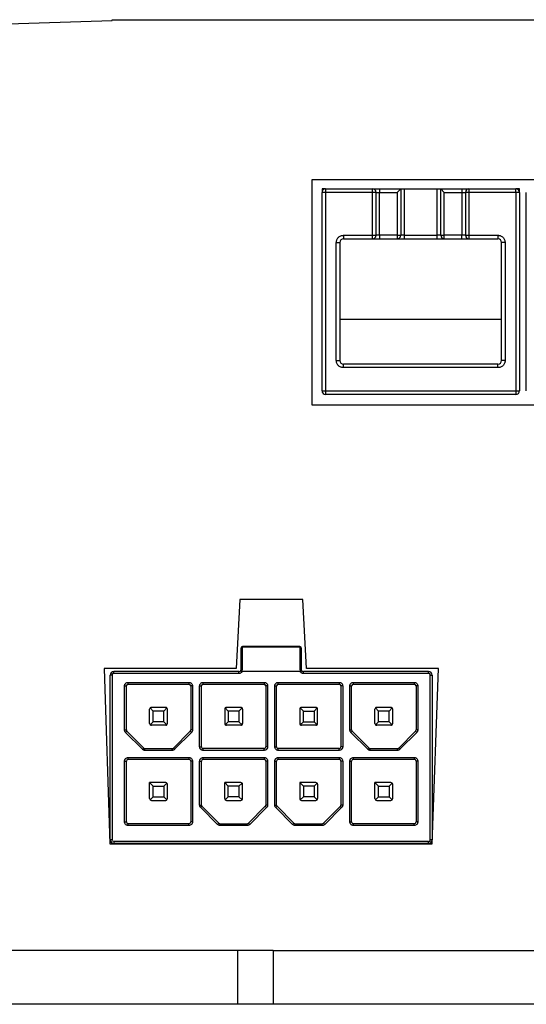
# Paper-space layout 'Sheet1(5)' of a CAD drawing. Header units: millimetres. Extents: x 25 to 1092, y 25 to 838.
# Tile 3 of 9: x 121 to 149, y 280 to 335. Entities that reach past the tile are written whole.
import ezdxf

# ---------------------------------------------------------------- set-up
doc = ezdxf.new("R2010")
doc.units = ezdxf.units.MM

psp = doc.layouts.new('Sheet1(5)')

# ---------------------------------------------------------------- linework, layer by layer
at = {"ltscale": 4}
for p, q in [((94.166, 334.168), (126.257, 335.246)), ((126.257, 335.246), (126.257, 335.284)), ((126.257, 335.284), (178.075, 335.284)), ((189.833, 326.328), (137.428, 326.328)), ((137.428, 326.328), (137.428, 313.749)), ((138.198, 325.828), (137.998, 325.828)), ((137.998, 325.828), (137.998, 325.628)), ((137.998, 314.528), (137.998, 325.628)), ((138.198, 325.628), (137.998, 325.628)), ((138.198, 325.828), (140.818, 325.828)), ((138.198, 325.828), (138.198, 325.628)), ((138.198, 325.628), (138.198, 314.528)), ((140.818, 325.628), (138.198, 325.628)), ((140.818, 325.628), (140.818, 325.828)), ((140.818, 323.228), (140.818, 325.628)), ((141.018, 325.628), (140.818, 325.628)), ((141.018, 323.228), (141.018, 325.628)), ((141.018, 325.628), (141.218, 325.628)), ((141.218, 325.828), (141.218, 325.628)), ((141.218, 325.828), (142.398, 325.828)), ((141.218, 323.228), (141.218, 325.628)), ((141.218, 325.628), (142.198, 325.628)), ((142.198, 325.628), (142.398, 325.828)), ((142.198, 325.628), (142.198, 323.228)), ((142.398, 325.828), (142.398, 323.228)), ((142.398, 325.828), (142.598, 325.828)), ((142.598, 325.828), (142.598, 323.228)), ((142.598, 325.828), (144.438, 325.828)), ((144.438, 323.228), (144.438, 325.828)), ((144.438, 325.828), (144.638, 325.828)), ((144.638, 325.828), (144.838, 325.628)), ((144.638, 325.828), (145.818, 325.828)), ((144.638, 323.228), (144.638, 325.828)), ((144.838, 323.228), (144.838, 325.628)), ((144.838, 325.628), (145.818, 325.628)), ((145.818, 325.828), (145.818, 325.628)), ((145.818, 325.628), (146.018, 325.628)), ((145.818, 325.628), (145.818, 323.228)), ((146.018, 325.628), (146.018, 323.228)), ((146.218, 325.628), (146.018, 325.628)), ((146.218, 325.828), (148.838, 325.828)), ((146.218, 325.828), (146.218, 325.628)), ((146.218, 325.628), (146.218, 323.228)), ((148.838, 325.628), (146.218, 325.628)), ((148.838, 325.628), (148.838, 325.828)), ((149.038, 325.828), (148.838, 325.828)), ((148.838, 325.628), (148.838, 314.528)), ((149.038, 325.628), (148.838, 325.628)), ((149.038, 325.628), (149.038, 325.828)), ((149.038, 325.628), (149.038, 314.528)), ((149.423, 314.528), (149.423, 325.628)), ((139.198, 323.228), (140.818, 323.228)), ((139.198, 323.228), (139.198, 323.028)), ((140.818, 323.028), (140.818, 323.228)), ((140.818, 323.228), (141.018, 323.228)), ((141.218, 323.228), (141.018, 323.228)), ((141.218, 323.228), (141.218, 323.028)), ((142.198, 323.228), (141.218, 323.228)), ((142.198, 323.228), (142.398, 323.228)), ((142.198, 323.228), (142.198, 323.028)), ((142.598, 323.228), (142.398, 323.228)), ((142.598, 323.228), (142.598, 323.028)), ((142.598, 323.228), (144.438, 323.228)), ((144.638, 323.228), (144.438, 323.228)), ((144.438, 323.028), (144.438, 323.228)), ((144.638, 323.228), (144.838, 323.228)), ((144.838, 323.028), (144.838, 323.228)), ((145.818, 323.228), (144.838, 323.228)), ((145.818, 323.028), (145.818, 323.228)), ((146.018, 323.228), (145.818, 323.228)), ((146.018, 323.228), (146.218, 323.228)), ((146.218, 323.228), (147.838, 323.228)), ((146.218, 323.228), (146.218, 323.028)), ((147.838, 323.228), (147.838, 323.028)), ((138.798, 316.228), (138.798, 322.828)), ((138.798, 322.828), (138.998, 322.828)), ((138.998, 322.828), (138.998, 316.228)), ((139.198, 323.028), (140.818, 323.028)), ((141.218, 323.028), (142.198, 323.028)), ((142.598, 323.028), (144.438, 323.028)), ((144.838, 323.028), (145.818, 323.028)), ((146.218, 323.028), (147.838, 323.028)), ((148.038, 316.228), (148.038, 322.828)), ((148.238, 322.828), (148.038, 322.828)), ((148.238, 322.828), (148.238, 316.228)), ((148.038, 318.528), (138.998, 318.528)), ((138.798, 316.228), (138.998, 316.228)), ((139.198, 315.828), (139.198, 316.028)), ((147.838, 316.028), (139.198, 316.028)), ((147.838, 315.828), (147.838, 316.028)), ((148.238, 316.228), (148.038, 316.228)), ((147.838, 315.828), (139.198, 315.828)), ((137.998, 314.528), (138.198, 314.528)), ((138.198, 314.528), (148.838, 314.528)), ((138.198, 314.528), (138.198, 314.328)), ((148.838, 314.528), (148.838, 314.328)), ((148.838, 314.528), (149.038, 314.528)), ((148.838, 314.328), (138.198, 314.328)), ((137.428, 313.749), (189.833, 313.749)), ((133.402, 302.858), (133.199, 298.999)), ((136.931, 302.858), (133.402, 302.858)), ((137.133, 298.999), (136.931, 302.858)), ((133.455, 300.128), (133.455, 298.928)), ((133.555, 300.228), (133.555, 300.213)), ((136.755, 300.228), (133.555, 300.228)), ((133.555, 299.013), (133.555, 300.213)), ((133.555, 300.213), (136.755, 300.213)), ((136.755, 300.213), (136.755, 300.228)), ((136.755, 300.213), (136.755, 299.013)), ((136.855, 298.928), (136.855, 300.128)), ((133.199, 298.999), (125.815, 298.999)), ((125.815, 298.999), (126.141, 289.196)), ((144.518, 298.999), (137.133, 298.999)), ((144.158, 289.196), (144.518, 298.999)), ((126.155, 289.428), (126.155, 298.628)), ((126.255, 298.628), (126.155, 298.628)), ((126.255, 298.628), (126.255, 289.428)), ((126.355, 298.728), (126.355, 298.828)), ((133.355, 298.828), (126.355, 298.828)), ((133.355, 298.728), (126.355, 298.728)), ((133.355, 298.728), (133.355, 298.828)), ((136.782, 298.828), (133.528, 298.828)), ((136.955, 298.728), (136.955, 298.828)), ((143.955, 298.828), (136.955, 298.828)), ((143.955, 298.728), (136.955, 298.728)), ((143.955, 298.728), (143.955, 298.828)), ((144.055, 289.428), (144.055, 298.628)), ((144.055, 298.628), (144.155, 298.628)), ((144.155, 298.628), (144.155, 289.428)), ((126.955, 295.569), (126.955, 298.028)), ((126.955, 298.028), (127.055, 298.028)), ((127.055, 295.569), (127.055, 298.028)), ((127.155, 298.228), (130.555, 298.228)), ((127.155, 298.128), (127.155, 298.228)), ((127.155, 298.128), (130.555, 298.128)), ((130.555, 298.228), (130.555, 298.128)), ((130.655, 298.028), (130.655, 295.569)), ((130.755, 298.028), (130.655, 298.028)), ((130.755, 298.028), (130.755, 295.569)), ((131.155, 294.628), (131.155, 298.028)), ((131.155, 298.028), (131.255, 298.028)), ((131.255, 294.628), (131.255, 298.028)), ((131.355, 298.228), (134.755, 298.228)), ((131.355, 298.128), (131.355, 298.228)), ((131.355, 298.128), (134.755, 298.128)), ((134.755, 298.228), (134.755, 298.128)), ((134.855, 298.028), (134.855, 294.628)), ((134.955, 298.028), (134.855, 298.028)), ((134.955, 298.028), (134.955, 294.628)), ((135.355, 294.628), (135.355, 298.028)), ((135.355, 298.028), (135.455, 298.028)), ((135.455, 294.628), (135.455, 298.028)), ((135.555, 298.228), (138.955, 298.228)), ((135.555, 298.128), (135.555, 298.228)), ((135.555, 298.128), (138.955, 298.128)), ((138.955, 298.228), (138.955, 298.128)), ((139.055, 298.028), (139.055, 294.628)), ((139.155, 298.028), (139.055, 298.028)), ((139.155, 298.028), (139.155, 294.628)), ((139.555, 295.569), (139.555, 298.028)), ((139.555, 298.028), (139.655, 298.028)), ((139.655, 295.569), (139.655, 298.028)), ((139.755, 298.228), (143.155, 298.228)), ((139.755, 298.128), (139.755, 298.228)), ((139.755, 298.128), (143.155, 298.128)), ((143.155, 298.228), (143.155, 298.128)), ((143.255, 298.028), (143.255, 295.569)), ((143.355, 298.028), (143.255, 298.028)), ((143.355, 298.028), (143.355, 295.569)), ((128.555, 296.628), (128.385, 296.798)), ((129.255, 296.828), (128.455, 296.828)), ((129.326, 296.798), (129.155, 296.628)), ((132.585, 296.798), (132.755, 296.628)), ((133.455, 296.828), (132.655, 296.828)), ((133.526, 296.798), (133.355, 296.628)), ((136.785, 296.798), (136.955, 296.628)), ((137.655, 296.828), (136.855, 296.828)), ((137.555, 296.628), (137.726, 296.798)), ((141.155, 296.628), (140.985, 296.798)), ((141.855, 296.828), (141.055, 296.828)), ((141.926, 296.798), (141.755, 296.628)), ((128.355, 295.928), (128.355, 296.728)), ((129.155, 296.628), (128.555, 296.628)), ((128.555, 296.028), (128.555, 296.628)), ((129.155, 296.028), (129.155, 296.628)), ((129.355, 295.928), (129.355, 296.728)), ((132.555, 296.728), (132.555, 295.928)), ((133.355, 296.628), (132.755, 296.628)), ((132.755, 296.628), (132.755, 296.028)), ((133.355, 296.628), (133.355, 296.028)), ((133.555, 296.728), (133.555, 295.928)), ((136.755, 296.728), (136.755, 295.928)), ((136.955, 296.028), (136.955, 296.628)), ((136.955, 296.628), (137.555, 296.628)), ((137.555, 296.628), (137.555, 296.028)), ((137.755, 295.928), (137.755, 296.728)), ((140.955, 295.928), (140.955, 296.728)), ((141.155, 296.028), (141.155, 296.628)), ((141.755, 296.628), (141.155, 296.628)), ((141.755, 296.028), (141.755, 296.628)), ((141.955, 295.928), (141.955, 296.728)), ((128.555, 296.028), (128.385, 295.857)), ((129.255, 295.828), (128.455, 295.828)), ((129.155, 296.028), (128.555, 296.028)), ((129.326, 295.857), (129.155, 296.028)), ((132.755, 296.028), (132.585, 295.857)), ((133.455, 295.828), (132.655, 295.828)), ((133.355, 296.028), (132.755, 296.028)), ((133.355, 296.028), (133.526, 295.857)), ((136.785, 295.857), (136.955, 296.028)), ((137.655, 295.828), (136.855, 295.828)), ((136.955, 296.028), (137.555, 296.028)), ((137.555, 296.028), (137.726, 295.857)), ((141.155, 296.028), (140.985, 295.857)), ((141.855, 295.828), (141.055, 295.828)), ((141.755, 296.028), (141.155, 296.028)), ((141.926, 295.857), (141.755, 296.028)), ((126.955, 295.569), (127.055, 295.569)), ((127.014, 295.428), (127.085, 295.498)), ((127.955, 294.486), (127.014, 295.428)), ((127.085, 295.498), (128.026, 294.557)), ((129.685, 294.557), (130.626, 295.498)), ((130.697, 295.428), (129.755, 294.486)), ((130.697, 295.428), (130.626, 295.498)), ((130.755, 295.569), (130.655, 295.569)), ((139.555, 295.569), (139.655, 295.569)), ((139.614, 295.428), (139.685, 295.498)), ((140.555, 294.486), (139.614, 295.428)), ((139.685, 295.498), (140.626, 294.557)), ((142.285, 294.557), (143.226, 295.498)), ((143.297, 295.428), (142.355, 294.486)), ((143.297, 295.428), (143.226, 295.498)), ((143.355, 295.569), (143.255, 295.569)), ((127.955, 294.486), (128.026, 294.557)), ((129.755, 294.486), (129.685, 294.557)), ((131.155, 294.628), (131.255, 294.628)), ((134.955, 294.628), (134.855, 294.628)), ((135.355, 294.628), (135.455, 294.628)), ((139.155, 294.628), (139.055, 294.628)), ((140.555, 294.486), (140.626, 294.557)), ((142.355, 294.486), (142.285, 294.557)), ((127.155, 294.028), (130.555, 294.028)), ((127.155, 293.928), (127.155, 294.028)), ((128.097, 294.428), (128.097, 294.528)), ((128.097, 294.528), (129.614, 294.528)), ((129.614, 294.428), (128.097, 294.428)), ((129.614, 294.428), (129.614, 294.528)), ((130.555, 294.028), (130.555, 293.928)), ((131.355, 294.428), (131.355, 294.528)), ((134.755, 294.528), (131.355, 294.528)), ((134.755, 294.428), (131.355, 294.428)), ((131.355, 294.028), (134.755, 294.028)), ((131.355, 293.928), (131.355, 294.028)), ((134.755, 294.428), (134.755, 294.528)), ((134.755, 294.028), (134.755, 293.928)), ((135.555, 294.428), (135.555, 294.528)), ((138.955, 294.528), (135.555, 294.528)), ((138.955, 294.428), (135.555, 294.428)), ((135.555, 294.028), (138.955, 294.028)), ((135.555, 293.928), (135.555, 294.028)), ((138.955, 294.428), (138.955, 294.528)), ((138.955, 294.028), (138.955, 293.928)), ((139.755, 294.028), (143.155, 294.028)), ((139.755, 293.928), (139.755, 294.028)), ((140.697, 294.428), (140.697, 294.528)), ((140.697, 294.528), (142.214, 294.528)), ((142.214, 294.428), (140.697, 294.428)), ((142.214, 294.428), (142.214, 294.528)), ((143.155, 294.028), (143.155, 293.928)), ((126.955, 290.428), (126.955, 293.828)), ((126.955, 293.828), (127.055, 293.828)), ((127.055, 290.428), (127.055, 293.828)), ((127.155, 293.928), (130.555, 293.928)), ((130.655, 293.828), (130.655, 290.428)), ((130.755, 293.828), (130.655, 293.828)), ((130.755, 293.828), (130.755, 290.428)), ((131.155, 291.369), (131.155, 293.828)), ((131.155, 293.828), (131.255, 293.828)), ((131.255, 291.369), (131.255, 293.828)), ((131.355, 293.928), (134.755, 293.928)), ((134.855, 293.828), (134.855, 291.369)), ((134.955, 293.828), (134.855, 293.828)), ((134.955, 293.828), (134.955, 291.369)), ((135.355, 291.369), (135.355, 293.828)), ((135.355, 293.828), (135.455, 293.828)), ((135.455, 291.369), (135.455, 293.828)), ((135.555, 293.928), (138.955, 293.928)), ((139.055, 293.828), (139.055, 291.369)), ((139.155, 293.828), (139.055, 293.828)), ((139.155, 293.828), (139.155, 291.369)), ((139.555, 290.428), (139.555, 293.828)), ((139.555, 293.828), (139.655, 293.828)), ((139.655, 290.428), (139.655, 293.828)), ((139.755, 293.928), (143.155, 293.928)), ((143.255, 293.828), (143.255, 290.428)), ((143.355, 293.828), (143.255, 293.828)), ((143.355, 293.828), (143.355, 290.428)), ((128.355, 292.628), (128.555, 292.428)), ((129.255, 292.628), (128.355, 292.628)), ((128.355, 291.728), (128.355, 292.628)), ((128.555, 292.428), (129.155, 292.428)), ((128.555, 291.828), (128.555, 292.428)), ((129.155, 292.428), (129.326, 292.598)), ((129.155, 292.428), (129.155, 291.828)), ((129.355, 291.728), (129.355, 292.528)), ((132.755, 292.428), (132.555, 292.628)), ((133.455, 292.628), (132.555, 292.628)), ((132.555, 291.728), (132.555, 292.628)), ((132.755, 291.828), (132.755, 292.428)), ((133.355, 292.428), (132.755, 292.428)), ((133.526, 292.598), (133.355, 292.428)), ((133.355, 292.428), (133.355, 291.828)), ((133.555, 291.728), (133.555, 292.528)), ((136.755, 292.628), (136.755, 291.728)), ((136.755, 292.628), (136.955, 292.428)), ((137.655, 292.628), (136.755, 292.628)), ((136.955, 292.428), (136.955, 291.828)), ((137.555, 292.428), (136.955, 292.428)), ((137.726, 292.598), (137.555, 292.428)), ((137.555, 292.428), (137.555, 291.828)), ((137.755, 292.528), (137.755, 291.728)), ((140.955, 291.728), (140.955, 292.628)), ((140.955, 292.628), (141.155, 292.428)), ((141.855, 292.628), (140.955, 292.628)), ((141.155, 291.828), (141.155, 292.428)), ((141.155, 292.428), (141.755, 292.428)), ((141.755, 292.428), (141.926, 292.598)), ((141.755, 292.428), (141.755, 291.828)), ((141.955, 291.728), (141.955, 292.528)), ((128.385, 291.657), (128.555, 291.828)), ((128.555, 291.828), (129.155, 291.828)), ((129.155, 291.828), (129.326, 291.657)), ((132.755, 291.828), (132.585, 291.657)), ((133.355, 291.828), (132.755, 291.828)), ((133.526, 291.657), (133.355, 291.828)), ((136.955, 291.828), (136.785, 291.657)), ((137.555, 291.828), (136.955, 291.828)), ((137.555, 291.828), (137.726, 291.657)), ((140.985, 291.657), (141.155, 291.828)), ((141.155, 291.828), (141.755, 291.828)), ((141.755, 291.828), (141.926, 291.657)), ((128.455, 291.628), (129.255, 291.628)), ((131.155, 291.369), (131.255, 291.369)), ((131.214, 291.228), (131.285, 291.298)), ((131.285, 291.298), (132.226, 290.357)), ((132.655, 291.628), (133.455, 291.628)), ((133.885, 290.357), (134.826, 291.298)), ((134.897, 291.228), (134.826, 291.298)), ((134.955, 291.369), (134.855, 291.369)), ((135.355, 291.369), (135.455, 291.369)), ((135.414, 291.228), (135.485, 291.298)), ((135.485, 291.298), (136.426, 290.357)), ((136.855, 291.628), (137.655, 291.628)), ((138.085, 290.357), (139.026, 291.298)), ((139.097, 291.228), (139.026, 291.298)), ((139.155, 291.369), (139.055, 291.369)), ((141.055, 291.628), (141.855, 291.628)), ((132.155, 290.286), (131.214, 291.228)), ((134.897, 291.228), (133.955, 290.286)), ((136.355, 290.286), (135.414, 291.228)), ((139.097, 291.228), (138.155, 290.286)), ((126.955, 290.428), (127.055, 290.428)), ((127.155, 290.228), (127.155, 290.328)), ((130.555, 290.328), (127.155, 290.328)), ((130.555, 290.228), (127.155, 290.228)), ((130.555, 290.228), (130.555, 290.328)), ((130.755, 290.428), (130.655, 290.428)), ((132.155, 290.286), (132.226, 290.357)), ((132.297, 290.228), (132.297, 290.328)), ((132.297, 290.328), (133.814, 290.328)), ((133.814, 290.228), (132.297, 290.228)), ((133.814, 290.228), (133.814, 290.328)), ((133.955, 290.286), (133.885, 290.357)), ((136.355, 290.286), (136.426, 290.357)), ((136.497, 290.228), (136.497, 290.328)), ((136.497, 290.328), (138.014, 290.328)), ((138.014, 290.228), (136.497, 290.228)), ((138.014, 290.228), (138.014, 290.328)), ((138.155, 290.286), (138.085, 290.357)), ((139.555, 290.428), (139.655, 290.428)), ((139.755, 290.228), (139.755, 290.328)), ((143.155, 290.328), (139.755, 290.328)), ((143.155, 290.228), (139.755, 290.228)), ((143.155, 290.228), (143.155, 290.328)), ((143.355, 290.428), (143.255, 290.428)), ((126.141, 289.196), (144.158, 289.196)), ((126.255, 289.428), (126.155, 289.428)), ((143.955, 289.328), (126.355, 289.328)), ((126.355, 289.328), (126.355, 289.228)), ((143.955, 289.228), (126.355, 289.228)), ((128.355, 289.196), (128.355, 289.228)), ((128.455, 289.196), (128.455, 289.228)), ((129.255, 289.196), (129.255, 289.228)), ((129.355, 289.196), (129.355, 289.228)), ((132.555, 289.196), (132.555, 289.228)), ((132.655, 289.196), (132.655, 289.228)), ((133.455, 289.196), (133.455, 289.228)), ((133.555, 289.196), (133.555, 289.228)), ((136.755, 289.196), (136.755, 289.228)), ((136.855, 289.228), (136.855, 289.196)), ((137.655, 289.228), (137.655, 289.196)), ((137.755, 289.228), (137.755, 289.196)), ((140.955, 289.196), (140.955, 289.228)), ((141.055, 289.196), (141.055, 289.228)), ((141.855, 289.196), (141.855, 289.228)), ((141.955, 289.196), (141.955, 289.228)), ((143.955, 289.228), (143.955, 289.328)), ((144.155, 289.428), (144.055, 289.428)), ((133.271, 283.228), (111.061, 283.228)), ((133.271, 283.228), (133.271, 280.228)), ((135.271, 283.228), (133.271, 283.228)), ((135.271, 283.228), (135.271, 280.228)), ((135.271, 283.228), (169.061, 283.228)), ((133.271, 280.228), (111.061, 280.228)), ((135.271, 280.228), (133.271, 280.228)), ((169.061, 280.228), (135.271, 280.228))]:
    psp.add_line(p, q, dxfattribs=at)
at = {"ltscale": 16}
for centre, radius, start, end in [((138.198, 325.628), 0.2, 90, 180), ((140.818, 325.628), 0.2, 0, 90), ((146.218, 325.628), 0.2, 90, 180), ((148.838, 325.628), 0.2, 0, 90), ((140.818, 323.228), 0.2, 270, 0), ((142.198, 323.228), 0.2, 270, 0), ((144.838, 323.228), 0.2, 180, 270), ((146.218, 323.228), 0.2, 180, 270), ((139.198, 322.828), 0.2, 90, 180), ((147.838, 322.828), 0.2, 0, 90), ((139.198, 316.228), 0.2, 180, 270), ((147.838, 316.228), 0.2, 270, 0), ((138.198, 314.528), 0.2, 180, 270), ((148.838, 314.528), 0.2, 270, 0), ((133.555, 300.128), 0.1, 90, 180), ((133.548, 300.12), 0.0934, 85.7149, 174.9513), ((136.755, 300.128), 0.1, 0, 90), ((136.762, 300.12), 0.0934, 5.0487, 94.2851), ((133.548, 298.92), 0.0934, 85.7149, 174.9513), ((136.762, 298.92), 0.0934, 5.0487, 94.2851), ((126.355, 298.628), 0.2, 90, 180), ((133.355, 298.928), 0.1, 270, 308.9424), ((136.955, 298.928), 0.1, 231.0576, 270), ((143.955, 298.628), 0.2, 0, 90), ((127.155, 298.028), 0.1, 90, 180), ((130.555, 298.028), 0.1, 0, 90), ((131.355, 298.028), 0.1, 90, 180), ((134.755, 298.028), 0.1, 0, 90), ((135.555, 298.028), 0.1, 90, 180), ((138.955, 298.028), 0.1, 0, 90), ((139.755, 298.028), 0.1, 90, 180), ((143.155, 298.028), 0.1, 0, 90), ((128.455, 296.728), 0.1, 135, 180), ((128.455, 296.728), 0.1, 90, 135), ((129.255, 296.728), 0.1, 45, 90), ((129.255, 296.728), 0.1, 0, 45), ((132.655, 296.728), 0.1, 135, 180), ((132.655, 296.728), 0.1, 90, 135), ((133.455, 296.728), 0.1, 45, 90), ((133.455, 296.728), 0.1, 0, 45), ((136.855, 296.728), 0.1, 135, 180), ((136.855, 296.728), 0.1, 90, 135), ((137.655, 296.728), 0.1, 45, 90), ((137.655, 296.728), 0.1, 0, 45), ((141.055, 296.728), 0.1, 135, 180), ((141.055, 296.728), 0.1, 90, 135), ((141.855, 296.728), 0.1, 45, 90), ((141.855, 296.728), 0.1, 0, 45), ((128.455, 295.928), 0.1, 180, 225), ((128.455, 295.928), 0.1, 225, 270), ((129.255, 295.928), 0.1, 270, 315), ((129.255, 295.928), 0.1, 315, 0), ((132.655, 295.928), 0.1, 180, 225), ((132.655, 295.928), 0.1, 225, 270), ((133.455, 295.928), 0.1, 270, 315), ((133.455, 295.928), 0.1, 315, 0), ((136.855, 295.928), 0.1, 180, 225), ((136.855, 295.928), 0.1, 225, 270), ((137.655, 295.928), 0.1, 270, 315), ((137.655, 295.928), 0.1, 315, 0), ((141.055, 295.928), 0.1, 180, 225), ((141.055, 295.928), 0.1, 225, 270), ((141.855, 295.928), 0.1, 270, 315), ((141.855, 295.928), 0.1, 315, 0), ((127.155, 295.569), 0.1, 180, 225), ((130.555, 295.569), 0.1, 315, 0), ((139.755, 295.569), 0.1, 180, 225), ((143.155, 295.569), 0.1, 315, 0), ((128.097, 294.628), 0.1, 225, 270), ((129.614, 294.628), 0.1, 270, 315), ((131.355, 294.628), 0.1, 180, 270), ((134.755, 294.628), 0.1, 270, 0), ((135.555, 294.628), 0.1, 180, 270), ((138.955, 294.628), 0.1, 270, 0), ((140.697, 294.628), 0.1, 225, 270), ((142.214, 294.628), 0.1, 270, 315), ((127.155, 293.828), 0.1, 90, 180), ((130.555, 293.828), 0.1, 0, 90), ((131.355, 293.828), 0.1, 90, 180), ((134.755, 293.828), 0.1, 0, 90), ((135.555, 293.828), 0.1, 90, 180), ((138.955, 293.828), 0.1, 0, 90), ((139.755, 293.828), 0.1, 90, 180), ((143.155, 293.828), 0.1, 0, 90), ((129.255, 292.528), 0.1, 45, 90), ((129.255, 292.528), 0.1, 0, 45), ((133.455, 292.528), 0.1, 45, 90), ((133.455, 292.528), 0.1, 0, 45), ((137.655, 292.528), 0.1, 45, 90), ((137.655, 292.528), 0.1, 0, 45), ((141.855, 292.528), 0.1, 45, 90), ((141.855, 292.528), 0.1, 0, 45), ((128.455, 291.728), 0.1, 180, 225), ((128.455, 291.728), 0.1, 225, 270), ((129.255, 291.728), 0.1, 270, 315), ((129.255, 291.728), 0.1, 315, 0), ((131.355, 291.369), 0.1, 180, 225), ((132.655, 291.728), 0.1, 180, 225), ((132.655, 291.728), 0.1, 225, 270), ((133.455, 291.728), 0.1, 270, 315), ((133.455, 291.728), 0.1, 315, 0), ((134.755, 291.369), 0.1, 315, 0), ((135.555, 291.369), 0.1, 180, 225), ((136.855, 291.728), 0.1, 180, 225), ((136.855, 291.728), 0.1, 225, 270), ((137.655, 291.728), 0.1, 270, 315), ((137.655, 291.728), 0.1, 315, 0), ((138.955, 291.369), 0.1, 315, 0), ((141.055, 291.728), 0.1, 180, 225), ((141.055, 291.728), 0.1, 225, 270), ((141.855, 291.728), 0.1, 270, 315), ((141.855, 291.728), 0.1, 315, 0), ((127.155, 290.428), 0.1, 180, 270), ((130.555, 290.428), 0.1, 270, 0), ((132.297, 290.428), 0.1, 225, 270), ((133.814, 290.428), 0.1, 270, 315), ((136.497, 290.428), 0.1, 225, 270), ((138.014, 290.428), 0.1, 270, 315), ((139.755, 290.428), 0.1, 180, 270), ((143.155, 290.428), 0.1, 270, 0), ((126.355, 289.428), 0.2, 180, 270), ((143.955, 289.428), 0.2, 270, 0)]:
    psp.add_arc(centre, radius, start, end, dxfattribs=at)
at = {"ltscale": 4}
for points, knots in [([(140.818, 325.828), (140.819, 325.828), (140.82, 325.828), (140.83, 325.828), (140.848, 325.828), (140.881, 325.828), (140.933, 325.828), (140.997, 325.828), (141.068, 325.828), (141.143, 325.828), (141.193, 325.828), (141.218, 325.828)], [0, 0, 0, 0, 0.079597, 0.159223, 0.240129, 0.368602, 0.500069, 0.628543, 0.760011, 0.879282, 1, 1, 1, 1]), ([(145.818, 325.828), (145.835, 325.828), (145.868, 325.828), (145.918, 325.828), (145.975, 325.828), (146.039, 325.828), (146.103, 325.828), (146.155, 325.828), (146.191, 325.828), (146.214, 325.828), (146.217, 325.828), (146.218, 325.828)], [0, 0, 0, 0, 0.0795968, 0.1592228, 0.2401291, 0.3686016, 0.5000689, 0.6285428, 0.7600114, 0.8792821, 1, 1, 1, 1]), ([(138.798, 322.828), (138.799, 322.844), (138.8, 322.878), (138.81, 322.927), (138.828, 322.985), (138.861, 323.049), (138.913, 323.112), (138.977, 323.164), (139.048, 323.201), (139.123, 323.224), (139.173, 323.226), (139.198, 323.228)], [0, 0, 0, 0, 0.079597, 0.159223, 0.240129, 0.368602, 0.500069, 0.628543, 0.760011, 0.879282, 1, 1, 1, 1]), ([(147.838, 323.228), (147.855, 323.227), (147.888, 323.226), (147.938, 323.216), (147.995, 323.198), (148.059, 323.165), (148.123, 323.113), (148.175, 323.049), (148.211, 322.978), (148.234, 322.903), (148.237, 322.853), (148.238, 322.828)], [0, 0, 0, 0, 0.079597, 0.159223, 0.240129, 0.368602, 0.500069, 0.628543, 0.760011, 0.879282, 1, 1, 1, 1]), ([(140.818, 323.028), (140.818, 323.028), (140.86, 323.028), (141.01, 323.028), (141.112, 323.028), (141.218, 323.028)], [0, 0, 0, 0, 0.5, 0.5, 1, 1, 1, 1]), ([(144.438, 323.028), (144.544, 323.028), (144.646, 323.028), (144.796, 323.028), (144.838, 323.028), (144.838, 323.028)], [0, 0, 0, 0, 0.5, 0.5, 1, 1, 1, 1]), ([(139.198, 315.828), (139.182, 315.828), (139.148, 315.83), (139.099, 315.839), (139.041, 315.858), (138.977, 315.891), (138.914, 315.943), (138.862, 316.006), (138.825, 316.077), (138.802, 316.152), (138.8, 316.202), (138.798, 316.228)], [0, 0, 0, 0, 0.0795968, 0.1592228, 0.2401291, 0.3686016, 0.5000689, 0.6285428, 0.7600114, 0.8792821, 1, 1, 1, 1]), ([(148.238, 316.228), (148.238, 316.211), (148.236, 316.178), (148.227, 316.128), (148.208, 316.071), (148.175, 316.007), (148.123, 315.943), (148.06, 315.891), (147.989, 315.855), (147.914, 315.832), (147.864, 315.829), (147.838, 315.828)], [0, 0, 0, 0, 0.079597, 0.159223, 0.240129, 0.368602, 0.500069, 0.628543, 0.760011, 0.879282, 1, 1, 1, 1]), ([(126.355, 298.728), (126.347, 298.727), (126.329, 298.726), (126.305, 298.715), (126.281, 298.697), (126.259, 298.667), (126.257, 298.641), (126.255, 298.628)], [0, 0, 0, 0, 0.167535, 0.330448, 0.500633, 0.74883, 1, 1, 1, 1]), ([(133.528, 298.828), (133.522, 298.818), (133.51, 298.798), (133.485, 298.774), (133.451, 298.751), (133.408, 298.731), (133.373, 298.729), (133.355, 298.728)], [0, 0, 0, 0, 0.1669756, 0.3320356, 0.5003421, 0.7494255, 1, 1, 1, 1]), ([(133.46, 298.842), (133.455, 298.845), (133.443, 298.852), (133.428, 298.855), (133.422, 298.852), (133.418, 298.85)], [0, 0, 0, 0, 0.295599, 0.628645, 1, 1, 1, 1]), ([(133.528, 298.828), (133.518, 298.828), (133.506, 298.829), (133.496, 298.83), (133.487, 298.832), (133.479, 298.834), (133.472, 298.837), (133.467, 298.839), (133.464, 298.84), (133.46, 298.842)], [0, 0, 0, 0, 0.00003277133, 0.00003277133, 0.00003277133, 0.00006037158, 0.00006037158, 0.00006037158, 0.00007541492, 0.00007541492, 0.00007541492, 0.00007541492]), ([(136.85, 298.842), (136.844, 298.839), (136.837, 298.836), (136.829, 298.833), (136.82, 298.831), (136.812, 298.83), (136.803, 298.829), (136.796, 298.828), (136.789, 298.828), (136.782, 298.828)], [0, 0, 0, 0, 0.00002751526, 0.00002751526, 0.00002751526, 0.00005470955, 0.00005470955, 0.00005470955, 0.00007525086, 0.00007525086, 0.00007525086, 0.00007525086]), ([(136.955, 298.728), (136.944, 298.728), (136.92, 298.729), (136.887, 298.739), (136.85, 298.756), (136.812, 298.784), (136.792, 298.813), (136.782, 298.828)], [0, 0, 0, 0, 0.166976, 0.332036, 0.500342, 0.749425, 1, 1, 1, 1]), ([(136.892, 298.85), (136.889, 298.852), (136.883, 298.855), (136.868, 298.852), (136.856, 298.845), (136.85, 298.842)], [0, 0, 0, 0, 0.371355, 0.704401, 1, 1, 1, 1]), ([(144.055, 298.628), (144.055, 298.636), (144.054, 298.654), (144.043, 298.678), (144.024, 298.702), (143.995, 298.724), (143.969, 298.726), (143.955, 298.728)], [0, 0, 0, 0, 0.167535, 0.330448, 0.500633, 0.74883, 1, 1, 1, 1]), ([(126.955, 298.028), (126.956, 298.041), (126.957, 298.067), (126.969, 298.105), (126.987, 298.139), (127.021, 298.179), (127.076, 298.22), (127.129, 298.225), (127.155, 298.228)], [0, 0, 0, 0, 0.1272, 0.249746, 0.3727, 0.501075, 0.749743, 1, 1, 1, 1]), ([(130.555, 298.228), (130.569, 298.227), (130.595, 298.226), (130.632, 298.214), (130.667, 298.196), (130.707, 298.162), (130.747, 298.107), (130.753, 298.054), (130.755, 298.028)], [0, 0, 0, 0, 0.1272, 0.249746, 0.3727, 0.501075, 0.749743, 1, 1, 1, 1]), ([(131.155, 298.028), (131.156, 298.041), (131.157, 298.067), (131.169, 298.105), (131.187, 298.139), (131.221, 298.179), (131.276, 298.22), (131.329, 298.225), (131.355, 298.228)], [0, 0, 0, 0, 0.1272, 0.249746, 0.3727, 0.501075, 0.749743, 1, 1, 1, 1]), ([(134.755, 298.228), (134.769, 298.227), (134.795, 298.226), (134.832, 298.214), (134.867, 298.196), (134.907, 298.162), (134.947, 298.107), (134.953, 298.054), (134.955, 298.028)], [0, 0, 0, 0, 0.1272, 0.249746, 0.3727, 0.501075, 0.749743, 1, 1, 1, 1]), ([(135.355, 298.028), (135.356, 298.041), (135.357, 298.067), (135.369, 298.105), (135.387, 298.139), (135.421, 298.179), (135.476, 298.22), (135.529, 298.225), (135.555, 298.228)], [0, 0, 0, 0, 0.1272, 0.249746, 0.3727, 0.501075, 0.749743, 1, 1, 1, 1]), ([(138.955, 298.228), (138.969, 298.227), (138.995, 298.226), (139.032, 298.214), (139.067, 298.196), (139.107, 298.162), (139.147, 298.107), (139.153, 298.054), (139.155, 298.028)], [0, 0, 0, 0, 0.1272, 0.249746, 0.3727, 0.501075, 0.749743, 1, 1, 1, 1]), ([(139.555, 298.028), (139.556, 298.041), (139.557, 298.067), (139.569, 298.105), (139.587, 298.139), (139.621, 298.179), (139.676, 298.22), (139.729, 298.225), (139.755, 298.228)], [0, 0, 0, 0, 0.1272001, 0.2497464, 0.3727003, 0.5010746, 0.7497428, 1, 1, 1, 1]), ([(143.155, 298.228), (143.169, 298.227), (143.195, 298.226), (143.232, 298.214), (143.267, 298.196), (143.307, 298.162), (143.347, 298.107), (143.353, 298.054), (143.355, 298.028)], [0, 0, 0, 0, 0.1272, 0.249746, 0.3727, 0.501075, 0.749743, 1, 1, 1, 1]), ([(127.014, 295.428), (127.005, 295.438), (126.987, 295.457), (126.969, 295.492), (126.957, 295.53), (126.956, 295.556), (126.955, 295.569)], [0, 0, 0, 0, 0.255091, 0.5, 0.744909, 1, 1, 1, 1]), ([(130.755, 295.569), (130.755, 295.556), (130.753, 295.53), (130.742, 295.492), (130.723, 295.457), (130.706, 295.438), (130.697, 295.428)], [0, 0, 0, 0, 0.2550909, 0.5, 0.7449091, 1, 1, 1, 1]), ([(139.614, 295.428), (139.605, 295.438), (139.587, 295.457), (139.569, 295.492), (139.557, 295.53), (139.556, 295.556), (139.555, 295.569)], [0, 0, 0, 0, 0.255091, 0.5, 0.744909, 1, 1, 1, 1]), ([(143.355, 295.569), (143.355, 295.556), (143.353, 295.53), (143.342, 295.492), (143.323, 295.457), (143.306, 295.438), (143.297, 295.428)], [0, 0, 0, 0, 0.255091, 0.5, 0.744909, 1, 1, 1, 1]), ([(131.355, 294.428), (131.342, 294.428), (131.316, 294.43), (131.278, 294.441), (131.244, 294.46), (131.204, 294.493), (131.163, 294.549), (131.158, 294.601), (131.155, 294.628)], [0, 0, 0, 0, 0.1272, 0.249746, 0.3727, 0.501075, 0.749743, 1, 1, 1, 1]), ([(134.955, 294.628), (134.955, 294.614), (134.953, 294.588), (134.942, 294.551), (134.923, 294.516), (134.89, 294.476), (134.834, 294.436), (134.782, 294.43), (134.755, 294.428)], [0, 0, 0, 0, 0.1272, 0.249746, 0.3727, 0.501075, 0.749743, 1, 1, 1, 1]), ([(135.555, 294.428), (135.542, 294.428), (135.516, 294.43), (135.478, 294.441), (135.444, 294.46), (135.404, 294.493), (135.363, 294.549), (135.358, 294.601), (135.355, 294.628)], [0, 0, 0, 0, 0.1272, 0.249746, 0.3727, 0.501075, 0.749743, 1, 1, 1, 1]), ([(139.155, 294.628), (139.155, 294.614), (139.153, 294.588), (139.142, 294.551), (139.123, 294.516), (139.09, 294.476), (139.034, 294.436), (138.982, 294.43), (138.955, 294.428)], [0, 0, 0, 0, 0.1272, 0.249746, 0.3727, 0.501075, 0.749743, 1, 1, 1, 1]), ([(126.955, 293.828), (126.956, 293.841), (126.957, 293.867), (126.969, 293.905), (126.987, 293.939), (127.021, 293.979), (127.076, 294.02), (127.129, 294.025), (127.155, 294.028)], [0, 0, 0, 0, 0.1272, 0.249746, 0.3727, 0.501075, 0.749743, 1, 1, 1, 1]), ([(128.097, 294.428), (128.083, 294.428), (128.057, 294.43), (128.019, 294.441), (127.985, 294.46), (127.965, 294.477), (127.955, 294.486)], [0, 0, 0, 0, 0.255091, 0.5, 0.744909, 1, 1, 1, 1]), ([(129.755, 294.486), (129.745, 294.477), (129.726, 294.46), (129.691, 294.441), (129.653, 294.43), (129.627, 294.428), (129.614, 294.428)], [0, 0, 0, 0, 0.255091, 0.5, 0.744909, 1, 1, 1, 1]), ([(130.555, 294.028), (130.569, 294.027), (130.595, 294.026), (130.632, 294.014), (130.667, 293.996), (130.707, 293.962), (130.747, 293.907), (130.753, 293.854), (130.755, 293.828)], [0, 0, 0, 0, 0.1272, 0.249746, 0.3727, 0.501075, 0.749743, 1, 1, 1, 1]), ([(131.155, 293.828), (131.156, 293.841), (131.157, 293.867), (131.169, 293.905), (131.187, 293.939), (131.221, 293.979), (131.276, 294.02), (131.329, 294.025), (131.355, 294.028)], [0, 0, 0, 0, 0.1272, 0.249746, 0.3727, 0.501075, 0.749743, 1, 1, 1, 1]), ([(134.755, 294.028), (134.769, 294.027), (134.795, 294.026), (134.832, 294.014), (134.867, 293.996), (134.907, 293.962), (134.947, 293.907), (134.953, 293.854), (134.955, 293.828)], [0, 0, 0, 0, 0.1272, 0.249746, 0.3727, 0.501075, 0.749743, 1, 1, 1, 1]), ([(135.355, 293.828), (135.356, 293.841), (135.357, 293.867), (135.369, 293.905), (135.387, 293.939), (135.421, 293.979), (135.476, 294.02), (135.529, 294.025), (135.555, 294.028)], [0, 0, 0, 0, 0.1272, 0.249746, 0.3727, 0.501075, 0.749743, 1, 1, 1, 1]), ([(138.955, 294.028), (138.969, 294.027), (138.995, 294.026), (139.032, 294.014), (139.067, 293.996), (139.107, 293.962), (139.147, 293.907), (139.153, 293.854), (139.155, 293.828)], [0, 0, 0, 0, 0.1272, 0.249746, 0.3727, 0.501075, 0.749743, 1, 1, 1, 1]), ([(139.555, 293.828), (139.556, 293.841), (139.557, 293.867), (139.569, 293.905), (139.587, 293.939), (139.621, 293.979), (139.676, 294.02), (139.729, 294.025), (139.755, 294.028)], [0, 0, 0, 0, 0.1272, 0.249746, 0.3727, 0.501075, 0.749743, 1, 1, 1, 1]), ([(140.697, 294.428), (140.683, 294.428), (140.657, 294.43), (140.619, 294.441), (140.585, 294.46), (140.565, 294.477), (140.555, 294.486)], [0, 0, 0, 0, 0.255091, 0.5, 0.744909, 1, 1, 1, 1]), ([(142.355, 294.486), (142.345, 294.477), (142.326, 294.46), (142.291, 294.441), (142.253, 294.43), (142.227, 294.428), (142.214, 294.428)], [0, 0, 0, 0, 0.255091, 0.5, 0.744909, 1, 1, 1, 1]), ([(143.155, 294.028), (143.169, 294.027), (143.195, 294.026), (143.232, 294.014), (143.267, 293.996), (143.307, 293.962), (143.347, 293.907), (143.353, 293.854), (143.355, 293.828)], [0, 0, 0, 0, 0.1272, 0.249746, 0.3727, 0.501075, 0.749743, 1, 1, 1, 1]), ([(131.214, 291.228), (131.205, 291.238), (131.187, 291.257), (131.169, 291.292), (131.157, 291.33), (131.156, 291.356), (131.155, 291.369)], [0, 0, 0, 0, 0.255091, 0.5, 0.744909, 1, 1, 1, 1]), ([(134.955, 291.369), (134.955, 291.356), (134.953, 291.33), (134.942, 291.292), (134.923, 291.257), (134.906, 291.238), (134.897, 291.228)], [0, 0, 0, 0, 0.255091, 0.5, 0.744909, 1, 1, 1, 1]), ([(135.414, 291.228), (135.405, 291.238), (135.387, 291.257), (135.369, 291.292), (135.357, 291.33), (135.356, 291.356), (135.355, 291.369)], [0, 0, 0, 0, 0.255091, 0.5, 0.744909, 1, 1, 1, 1]), ([(139.155, 291.369), (139.155, 291.356), (139.153, 291.33), (139.142, 291.292), (139.123, 291.257), (139.106, 291.238), (139.097, 291.228)], [0, 0, 0, 0, 0.2550909, 0.5, 0.7449091, 1, 1, 1, 1]), ([(127.155, 290.228), (127.142, 290.228), (127.116, 290.23), (127.078, 290.241), (127.044, 290.26), (127.004, 290.293), (126.963, 290.349), (126.958, 290.401), (126.955, 290.428)], [0, 0, 0, 0, 0.1272, 0.249746, 0.3727, 0.501075, 0.749743, 1, 1, 1, 1]), ([(130.755, 290.428), (130.755, 290.414), (130.753, 290.388), (130.742, 290.351), (130.723, 290.316), (130.69, 290.276), (130.634, 290.236), (130.582, 290.23), (130.555, 290.228)], [0, 0, 0, 0, 0.1272, 0.249746, 0.3727, 0.501075, 0.749743, 1, 1, 1, 1]), ([(132.297, 290.228), (132.283, 290.228), (132.257, 290.23), (132.219, 290.241), (132.185, 290.26), (132.165, 290.277), (132.155, 290.286)], [0, 0, 0, 0, 0.255091, 0.5, 0.744909, 1, 1, 1, 1]), ([(133.955, 290.286), (133.945, 290.277), (133.926, 290.26), (133.891, 290.241), (133.853, 290.23), (133.827, 290.228), (133.814, 290.228)], [0, 0, 0, 0, 0.255091, 0.5, 0.744909, 1, 1, 1, 1]), ([(136.497, 290.228), (136.483, 290.228), (136.457, 290.23), (136.419, 290.241), (136.385, 290.26), (136.365, 290.277), (136.355, 290.286)], [0, 0, 0, 0, 0.255091, 0.5, 0.744909, 1, 1, 1, 1]), ([(138.155, 290.286), (138.145, 290.277), (138.126, 290.26), (138.091, 290.241), (138.053, 290.23), (138.027, 290.228), (138.014, 290.228)], [0, 0, 0, 0, 0.255091, 0.5, 0.744909, 1, 1, 1, 1]), ([(139.755, 290.228), (139.742, 290.228), (139.716, 290.23), (139.678, 290.241), (139.644, 290.26), (139.604, 290.293), (139.563, 290.349), (139.558, 290.401), (139.555, 290.428)], [0, 0, 0, 0, 0.1272, 0.249746, 0.3727, 0.501075, 0.749743, 1, 1, 1, 1]), ([(143.355, 290.428), (143.355, 290.414), (143.353, 290.388), (143.342, 290.351), (143.323, 290.316), (143.29, 290.276), (143.234, 290.236), (143.182, 290.23), (143.155, 290.228)], [0, 0, 0, 0, 0.1272, 0.249746, 0.3727, 0.501075, 0.749743, 1, 1, 1, 1]), ([(143.955, 289.328), (143.964, 289.328), (143.981, 289.329), (144.006, 289.34), (144.03, 289.359), (144.051, 289.388), (144.054, 289.414), (144.055, 289.428)], [0, 0, 0, 0, 0.167535, 0.330448, 0.500633, 0.74883, 1, 1, 1, 1])]:
    psp.add_open_spline(points, degree=3, knots=knots, dxfattribs=at)
for points in [[(142.198, 323.028), (142.198, 323.028), (142.377, 323.028), (142.598, 323.028)], [(145.818, 323.028), (146.039, 323.028), (146.218, 323.028), (146.218, 323.028)], [(133.46, 298.842), (133.518, 298.878), (133.555, 298.945), (133.555, 299.013)], [(136.755, 299.013), (136.755, 298.945), (136.792, 298.878), (136.85, 298.842)], [(133.455, 298.928), (133.455, 298.898), (133.441, 298.869), (133.418, 298.85)], [(136.892, 298.85), (136.87, 298.869), (136.855, 298.898), (136.855, 298.928)], [(126.355, 289.328), (126.3, 289.328), (126.255, 289.373), (126.255, 289.428)]]:
    psp.add_open_spline(points, degree=3, dxfattribs=at)

doc.saveas('drawing.dxf')
